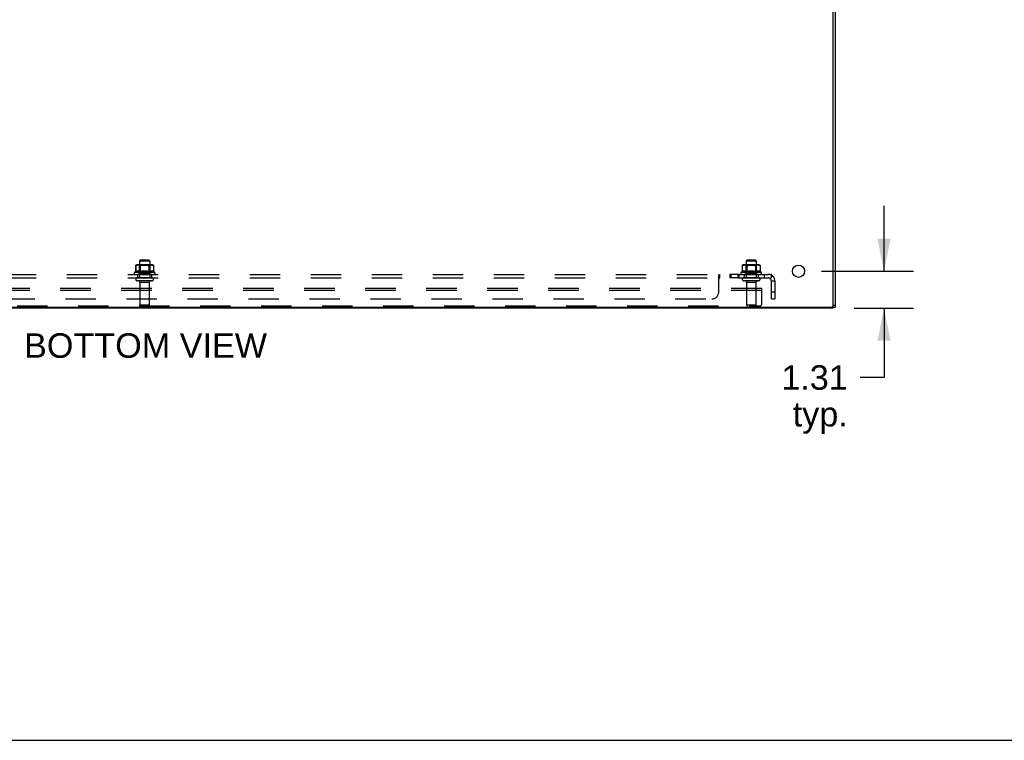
# Model space of a CAD drawing. Header units: inches. Extents: x 0 to 198, y 0 to 128.
# Tile 2 of 102: x 61 to 96, y 0 to 26. Entities that reach past the tile are written whole.
import ezdxf

# ---------------------------------------------------------------- set-up
doc = ezdxf.new("R2010")
doc.units = ezdxf.units.IN
doc.header["$LTSCALE"] = 10.872093
doc.header["$MEASUREMENT"] = 0
doc.linetypes.add('HIDDEN', pattern=[0.2, 0.1, -0.1])
doc.layers.get('0').update_dxf_attribs({"linetype": 'CONTINUOUS'})
for name, color, linetype in [('02___PRT_ALL_AXES', 7, 'CONTINUOUS'), ('DEFAULT_2', 8, 'HIDDEN'), ('DIMENSIONS', 7, 'CONTINUOUS')]:
    doc.layers.add(name, color=color, linetype=linetype)
doc.styles.get("Standard").update_dxf_attribs({"font": 'arial.ttf'})
doc.dimstyles.new('DIMSTYLE_1', dxfattribs={"dimtxt": 0.872093, "dimasz": 1.162791, "dimexe": 0.09, "dimexo": 0.07, "dimgap": 0.0375, "dimtad": 0, "dimtih": 1, "dimtoh": 1, "dimzin": 4, "dimdsep": 46, "dimtxsty": 'Standard', "dimblk": '_FILLED', "dimblk1": '_FILLED', "dimblk2": '_FILLED', "dimcen": 0.09, "dimazin": 1, "dimtfac": 1, "dimtofl": 0, "dimtmove": 0, "dimatfit": 3, "dimldrblk": '_FILLED', "dimfxl": 0, "dimtolj": 1, "dimtzin": 4, "dimarcsym": 0})

# ---------------------------------------------------------------- blocks, each defined once
blk = doc.blocks.new('_FILLED')
at = {"color": 0, "linetype": 'ByBlock'}
blk.add_solid([(0, 0), (-1, 0.2), (-1, -0.2)], dxfattribs=at)
blk = doc.blocks.new('*D17')
at = {"layer": 'DIMENSIONS', "color": 2, "linetype": 'Continuous'}
for p, q in [((91.974, 16.715), (91.974, 19.041)), ((89.739, 16.715), (93.021, 16.715)), ((90.914, 15.403), (93.021, 15.403)), ((91.974, 15.403), (91.974, 12.928)), ((91.974, 12.928), (91.118, 12.928))]:
    blk.add_line(p, q, dxfattribs=at)
at = {"layer": 'DIMENSIONS', "color": 2, "linetype": 'Continuous', "xscale": 1.1627906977, "yscale": 1.1627906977, "zscale": 1.1627906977}
for p, rotation in [((91.974, 16.715), 270), ((91.974, 15.403), 90)]:
    blk.add_blockref('_FILLED', p, dxfattribs=dict(at, rotation=rotation))
at = {"layer": 'DIMENSIONS', "color": 2, "linetype": 'Continuous', "insert": (90.682, 13.364), "char_height": 0.8721, "width": 2.36989, "attachment_point": 3, "line_spacing_factor": 0.9}
blk.add_mtext('1.31\\Ptyp.', dxfattribs=at)

msp = doc.modelspace()

# ---------------------------------------------------------------- linework, layer by layer
at = {"color": 3, "linetype": 'Continuous'}
for p, q in [((90.238, 15.44), (90.238, 39.443)), ((90.158, 15.478), (90.163, 15.478)), ((90.163, 15.483), (90.16, 15.483))]:
    msp.add_line(p, q, dxfattribs=at)
at = {"color": 7, "linetype": 'Continuous'}
for p, q in [((90.163, 15.403), (90.163, 34.472)), ((90.163, 15.5), (90.238, 15.5)), ((90.163, 15.403), (41.063, 15.403)), ((41.123, 15.44), (90.103, 15.44)), ((90.1, 15.403), (90.1, 15.44)), ((90.163, 15.44), (90.238, 15.44)), ((0, 0), (197.674, 0))]:
    msp.add_line(p, q, dxfattribs=at)
msp.add_arc((90.103, 15.5), 0.06, 270, 360, dxfattribs=at)
at = {"layer": '02___PRT_ALL_AXES', "color": 8, "linetype": 'HIDDEN'}
for p, q in [((65.43, 17.073), (65.43, 16.478)), ((65.796, 17.073), (65.796, 16.478)), ((87.055, 17.073), (87.055, 16.478)), ((87.421, 17.073), (87.421, 16.478)), ((65.969, 16.673), (65.257, 16.673)), ((65.279, 16.603), (65.363, 16.603)), ((65.863, 16.603), (65.363, 16.603)), ((65.363, 16.603), (65.363, 16.478)), ((65.863, 16.603), (65.947, 16.603)), ((65.863, 16.603), (65.863, 16.478)), ((86.798, 16.603), (86.479, 16.603)), ((86.479, 16.603), (86.479, 16.478)), ((86.517, 16.603), (86.517, 16.478)), ((86.76, 16.603), (86.76, 16.478)), ((86.798, 16.603), (86.798, 16.478)), ((87.594, 16.673), (86.882, 16.673)), ((86.904, 16.603), (86.988, 16.603)), ((87.488, 16.603), (86.988, 16.603)), ((86.988, 16.603), (86.988, 16.478)), ((87.488, 16.603), (87.572, 16.603)), ((87.488, 16.603), (87.488, 16.478)), ((65.863, 16.478), (65.363, 16.478)), ((65.447, 16.309), (65.447, 15.508)), ((65.779, 16.309), (65.779, 15.508)), ((86.798, 16.478), (86.479, 16.478)), ((87.488, 16.478), (86.988, 16.478)), ((87.072, 16.309), (87.072, 15.508)), ((87.404, 16.309), (87.404, 15.508))]:
    msp.add_line(p, q, dxfattribs=at)
at = {"layer": '02___PRT_ALL_AXES', "color": 7, "linetype": 'Continuous'}
msp.add_circle((88.925, 16.715), 0.219, dxfattribs=at)
at = {"layer": '02___PRT_ALL_AXES', "color": 8, "linetype": 'HIDDEN'}
for centre, radius, start, end in [((65.279, 16.641), 0.0384, 124.4497, 270), ((65.613, 16.073), 0.698, 117.6814, 120.6631), ((65.613, 16.073), 0.698, 59.3369, 62.3186), ((65.947, 16.641), 0.0384, 270, 55.5503), ((86.904, 16.641), 0.0384, 124.4497, 270), ((87.238, 16.073), 0.698, 117.6814, 120.6631), ((87.238, 16.073), 0.698, 59.3369, 62.3186), ((87.572, 16.641), 0.0384, 270, 55.5503)]:
    msp.add_arc(centre, radius, start, end, dxfattribs=at)
at = {"layer": 'DEFAULT_2', "color": 8, "linetype": 'HIDDEN'}
for p, q in [((65.295, 16.918), (65.294, 16.918)), ((65.294, 16.918), (65.294, 16.699)), ((65.295, 16.92), (65.296, 16.922)), ((65.295, 16.92), (65.295, 16.919)), ((65.295, 16.918), (65.301, 16.92)), ((65.295, 16.918), (65.295, 16.919)), ((65.295, 16.918), (65.295, 16.701)), ((65.296, 16.923), (65.296, 16.922)), ((65.299, 16.926), (65.3, 16.927)), ((65.3, 16.927), (65.306, 16.929)), ((65.3, 16.92), (65.306, 16.922)), ((65.305, 16.929), (65.312, 16.931)), ((65.306, 16.922), (65.312, 16.923)), ((65.311, 16.931), (65.318, 16.933)), ((65.312, 16.923), (65.319, 16.925)), ((65.318, 16.933), (65.325, 16.934)), ((65.318, 16.925), (65.325, 16.926)), ((65.325, 16.934), (65.332, 16.936)), ((65.325, 16.926), (65.331, 16.927)), ((65.331, 16.936), (65.338, 16.936)), ((65.331, 16.927), (65.337, 16.927)), ((65.337, 16.927), (65.343, 16.928)), ((65.338, 16.936), (65.345, 16.937)), ((65.348, 16.928), (65.343, 16.928)), ((65.344, 16.937), (65.35, 16.937)), ((65.353, 16.928), (65.348, 16.928)), ((65.356, 16.938), (65.35, 16.937)), ((65.358, 16.928), (65.353, 16.928)), ((65.361, 16.938), (65.356, 16.938)), ((65.868, 16.939), (65.357, 16.939)), ((65.363, 16.928), (65.358, 16.928)), ((65.366, 16.938), (65.361, 16.938)), ((65.367, 16.928), (65.362, 16.928)), ((65.37, 16.938), (65.366, 16.938)), ((65.371, 16.928), (65.366, 16.928)), ((65.375, 16.938), (65.37, 16.938)), ((65.375, 16.928), (65.37, 16.928)), ((65.379, 16.938), (65.374, 16.938)), ((65.379, 16.928), (65.374, 16.928)), ((65.383, 16.938), (65.378, 16.938)), ((65.383, 16.928), (65.378, 16.928)), ((65.387, 16.938), (65.382, 16.938)), ((65.387, 16.928), (65.382, 16.928)), ((65.391, 16.938), (65.386, 16.938)), ((65.39, 16.928), (65.386, 16.928)), ((65.394, 16.938), (65.39, 16.938)), ((65.394, 16.928), (65.39, 16.928)), ((65.398, 16.928), (65.393, 16.928)), ((65.398, 16.938), (65.394, 16.938)), ((65.402, 16.938), (65.397, 16.938)), ((65.402, 16.928), (65.397, 16.928)), ((65.406, 16.938), (65.401, 16.938)), ((65.406, 16.927), (65.401, 16.928)), ((65.41, 16.937), (65.405, 16.938)), ((65.429, 16.919), (65.409, 16.939)), ((65.413, 16.937), (65.409, 16.938)), ((65.432, 16.923), (65.428, 16.924)), ((65.796, 16.919), (65.429, 16.919)), ((65.429, 16.623), (65.429, 16.919)), ((65.796, 17.073), (65.43, 17.073)), ((65.436, 16.923), (65.432, 16.924)), ((65.439, 16.922), (65.435, 16.923)), ((65.443, 16.932), (65.439, 16.933)), ((65.442, 16.921), (65.439, 16.922)), ((65.446, 16.931), (65.442, 16.932)), ((65.445, 16.92), (65.442, 16.921)), ((65.445, 16.92), (65.447, 16.919)), ((65.449, 16.93), (65.446, 16.931)), ((65.45, 16.918), (65.447, 16.919)), ((65.452, 16.929), (65.449, 16.93)), ((65.451, 16.922), (65.45, 16.92)), ((65.45, 16.919), (65.45, 16.918)), ((65.458, 16.918), (65.45, 16.918)), ((65.45, 16.918), (65.45, 16.701)), ((65.451, 16.922), (65.452, 16.923)), ((65.452, 16.929), (65.454, 16.928)), ((65.453, 16.924), (65.452, 16.923)), ((65.456, 16.927), (65.454, 16.928)), ((65.456, 16.927), (65.468, 16.929)), ((65.456, 16.927), (65.458, 16.918)), ((65.458, 16.918), (65.47, 16.92)), ((65.458, 16.918), (65.458, 16.701)), ((65.766, 17.103), (65.46, 17.103)), ((65.469, 16.92), (65.482, 16.922)), ((65.533, 16.937), (65.548, 16.937)), ((65.533, 16.927), (65.549, 16.927)), ((65.547, 16.937), (65.562, 16.938)), ((65.547, 16.927), (65.562, 16.928)), ((65.56, 16.938), (65.575, 16.938)), ((65.56, 16.928), (65.575, 16.928)), ((65.573, 16.938), (65.588, 16.938)), ((65.573, 16.928), (65.588, 16.928)), ((65.586, 16.938), (65.601, 16.938)), ((65.586, 16.928), (65.601, 16.928)), ((65.599, 16.938), (65.613, 16.938)), ((65.599, 16.928), (65.613, 16.928)), ((65.612, 16.938), (65.626, 16.938)), ((65.612, 16.928), (65.626, 16.928)), ((65.625, 16.938), (65.639, 16.938)), ((65.625, 16.928), (65.639, 16.928)), ((65.638, 16.938), (65.652, 16.938)), ((65.638, 16.928), (65.652, 16.928)), ((65.65, 16.928), (65.665, 16.928)), ((65.651, 16.938), (65.666, 16.938)), ((65.664, 16.938), (65.679, 16.937)), ((65.664, 16.928), (65.679, 16.927)), ((65.731, 16.924), (65.745, 16.922)), ((65.744, 16.922), (65.756, 16.92)), ((65.745, 16.931), (65.758, 16.929)), ((65.767, 16.918), (65.756, 16.92)), ((65.769, 16.927), (65.758, 16.929)), ((65.769, 16.927), (65.767, 16.918)), ((65.776, 16.918), (65.767, 16.918)), ((65.767, 16.918), (65.767, 16.701)), ((65.774, 16.923), (65.773, 16.924)), ((65.777, 16.93), (65.774, 16.929)), ((65.774, 16.923), (65.775, 16.922)), ((65.775, 16.92), (65.775, 16.922)), ((65.776, 16.918), (65.776, 16.919)), ((65.776, 16.918), (65.776, 16.701)), ((65.78, 16.931), (65.777, 16.93)), ((65.784, 16.921), (65.781, 16.92)), ((65.787, 16.922), (65.783, 16.921)), ((65.79, 16.923), (65.787, 16.922)), ((65.794, 16.924), (65.79, 16.923)), ((65.796, 16.919), (65.816, 16.939)), ((65.796, 16.623), (65.796, 16.919)), ((65.813, 16.937), (65.808, 16.937)), ((65.817, 16.938), (65.812, 16.937)), ((65.821, 16.938), (65.816, 16.937)), ((65.821, 16.927), (65.816, 16.927)), ((65.824, 16.938), (65.82, 16.938)), ((65.824, 16.928), (65.82, 16.927)), ((65.828, 16.938), (65.823, 16.938)), ((65.828, 16.928), (65.824, 16.928)), ((65.832, 16.938), (65.827, 16.938)), ((65.832, 16.928), (65.827, 16.928)), ((65.836, 16.938), (65.831, 16.938)), ((65.836, 16.928), (65.831, 16.928)), ((65.84, 16.938), (65.835, 16.938)), ((65.84, 16.928), (65.835, 16.928)), ((65.843, 16.938), (65.839, 16.938)), ((65.844, 16.928), (65.839, 16.928)), ((65.847, 16.938), (65.843, 16.938)), ((65.848, 16.928), (65.843, 16.928)), ((65.851, 16.938), (65.847, 16.938)), ((65.851, 16.928), (65.847, 16.928)), ((65.856, 16.938), (65.851, 16.938)), ((65.855, 16.928), (65.851, 16.928)), ((65.86, 16.938), (65.855, 16.938)), ((65.859, 16.928), (65.855, 16.928)), ((65.863, 16.928), (65.859, 16.928)), ((65.865, 16.938), (65.86, 16.938)), ((65.868, 16.928), (65.863, 16.928)), ((65.87, 16.938), (65.865, 16.938)), ((65.872, 16.928), (65.867, 16.928)), ((65.87, 16.938), (65.875, 16.937)), ((65.877, 16.928), (65.872, 16.928)), ((65.875, 16.937), (65.881, 16.937)), ((65.877, 16.928), (65.882, 16.928)), ((65.881, 16.937), (65.888, 16.936)), ((65.882, 16.928), (65.888, 16.927)), ((65.887, 16.936), (65.894, 16.936)), ((65.888, 16.927), (65.894, 16.927)), ((65.894, 16.936), (65.901, 16.934)), ((65.894, 16.927), (65.901, 16.926)), ((65.9, 16.926), (65.907, 16.925)), ((65.901, 16.934), (65.908, 16.933)), ((65.907, 16.933), (65.914, 16.931)), ((65.907, 16.925), (65.914, 16.923)), ((65.913, 16.923), (65.92, 16.922)), ((65.914, 16.931), (65.92, 16.929)), ((65.919, 16.922), (65.925, 16.92)), ((65.926, 16.927), (65.92, 16.929)), ((65.93, 16.918), (65.925, 16.92)), ((65.926, 16.927), (65.927, 16.926)), ((65.929, 16.924), (65.929, 16.923)), ((65.93, 16.922), (65.929, 16.923)), ((65.93, 16.922), (65.93, 16.92)), ((65.93, 16.919), (65.93, 16.92)), ((65.93, 16.919), (65.93, 16.918)), ((65.932, 16.918), (65.93, 16.918)), ((65.93, 16.918), (65.93, 16.701)), ((65.932, 16.918), (65.932, 16.699)), ((86.92, 16.918), (86.919, 16.918)), ((86.919, 16.918), (86.919, 16.699)), ((86.92, 16.92), (86.921, 16.922)), ((86.92, 16.918), (86.926, 16.92)), ((86.92, 16.92), (86.92, 16.919)), ((86.92, 16.918), (86.92, 16.919)), ((86.92, 16.918), (86.92, 16.701)), ((86.921, 16.923), (86.921, 16.922)), ((86.924, 16.926), (86.925, 16.927)), ((86.925, 16.927), (86.931, 16.929)), ((86.925, 16.92), (86.931, 16.922)), ((86.93, 16.929), (86.937, 16.931)), ((86.931, 16.922), (86.937, 16.923)), ((86.936, 16.931), (86.943, 16.933)), ((86.937, 16.923), (86.944, 16.925)), ((86.943, 16.933), (86.95, 16.934)), ((86.943, 16.925), (86.95, 16.926)), ((86.95, 16.934), (86.957, 16.936)), ((86.95, 16.926), (86.956, 16.927)), ((86.956, 16.936), (86.963, 16.936)), ((86.956, 16.927), (86.962, 16.927)), ((86.963, 16.936), (86.97, 16.937)), ((86.973, 16.928), (86.968, 16.928)), ((86.978, 16.928), (86.973, 16.928)), ((86.981, 16.938), (86.975, 16.937)), ((86.983, 16.928), (86.978, 16.928)), ((86.986, 16.938), (86.981, 16.938)), ((87.493, 16.939), (86.982, 16.939)), ((86.988, 16.928), (86.983, 16.928)), ((86.991, 16.938), (86.986, 16.938)), ((86.992, 16.928), (86.987, 16.928)), ((86.995, 16.938), (86.991, 16.938)), ((86.996, 16.928), (86.991, 16.928)), ((87, 16.938), (86.995, 16.938)), ((87, 16.928), (86.995, 16.928)), ((87.004, 16.938), (86.999, 16.938)), ((87.004, 16.928), (86.999, 16.928)), ((87.008, 16.938), (87.003, 16.938)), ((87.008, 16.928), (87.003, 16.928)), ((87.012, 16.938), (87.007, 16.938)), ((87.012, 16.928), (87.007, 16.928)), ((87.016, 16.938), (87.011, 16.938)), ((87.015, 16.928), (87.011, 16.928)), ((87.019, 16.938), (87.015, 16.938)), ((87.019, 16.928), (87.015, 16.928)), ((87.023, 16.928), (87.018, 16.928)), ((87.023, 16.938), (87.019, 16.938)), ((87.027, 16.938), (87.022, 16.938)), ((87.027, 16.928), (87.022, 16.928)), ((87.031, 16.938), (87.026, 16.938)), ((87.035, 16.937), (87.03, 16.938)), ((87.054, 16.919), (87.034, 16.939)), ((87.038, 16.937), (87.034, 16.938)), ((87.057, 16.923), (87.053, 16.924)), ((87.421, 16.919), (87.054, 16.919)), ((87.054, 16.623), (87.054, 16.919)), ((87.421, 17.073), (87.055, 17.073)), ((87.061, 16.923), (87.057, 16.924)), ((87.064, 16.922), (87.06, 16.923)), ((87.068, 16.932), (87.064, 16.933)), ((87.067, 16.921), (87.064, 16.922)), ((87.071, 16.931), (87.067, 16.932)), ((87.07, 16.92), (87.067, 16.921)), ((87.07, 16.92), (87.072, 16.919)), ((87.074, 16.93), (87.071, 16.931)), ((87.075, 16.918), (87.072, 16.919)), ((87.077, 16.929), (87.074, 16.93)), ((87.076, 16.922), (87.075, 16.92)), ((87.075, 16.919), (87.075, 16.918)), ((87.083, 16.918), (87.075, 16.918)), ((87.075, 16.918), (87.075, 16.701)), ((87.076, 16.922), (87.077, 16.923)), ((87.077, 16.929), (87.079, 16.928)), ((87.078, 16.924), (87.077, 16.923)), ((87.081, 16.927), (87.079, 16.928)), ((87.081, 16.927), (87.093, 16.929)), ((87.081, 16.927), (87.083, 16.918)), ((87.083, 16.918), (87.095, 16.92)), ((87.083, 16.918), (87.083, 16.701)), ((87.391, 17.103), (87.085, 17.103)), ((87.094, 16.92), (87.107, 16.922)), ((87.158, 16.937), (87.173, 16.937)), ((87.158, 16.927), (87.174, 16.927)), ((87.172, 16.937), (87.187, 16.938)), ((87.172, 16.927), (87.187, 16.928)), ((87.185, 16.938), (87.2, 16.938)), ((87.185, 16.928), (87.2, 16.928)), ((87.198, 16.938), (87.213, 16.938)), ((87.198, 16.928), (87.213, 16.928)), ((87.211, 16.938), (87.226, 16.938)), ((87.211, 16.928), (87.226, 16.928)), ((87.224, 16.938), (87.238, 16.938)), ((87.224, 16.928), (87.238, 16.928)), ((87.237, 16.938), (87.251, 16.938)), ((87.237, 16.928), (87.251, 16.928)), ((87.25, 16.938), (87.264, 16.938)), ((87.25, 16.928), (87.264, 16.928)), ((87.263, 16.938), (87.277, 16.938)), ((87.263, 16.928), (87.277, 16.928)), ((87.275, 16.928), (87.29, 16.928)), ((87.276, 16.938), (87.291, 16.938)), ((87.289, 16.938), (87.304, 16.937)), ((87.289, 16.928), (87.304, 16.927)), ((87.356, 16.924), (87.37, 16.922)), ((87.369, 16.922), (87.381, 16.92)), ((87.37, 16.931), (87.383, 16.929)), ((87.392, 16.918), (87.381, 16.92)), ((87.394, 16.927), (87.383, 16.929)), ((87.394, 16.927), (87.392, 16.918)), ((87.401, 16.918), (87.392, 16.918)), ((87.392, 16.918), (87.392, 16.701)), ((87.399, 16.923), (87.398, 16.924)), ((87.402, 16.93), (87.399, 16.929)), ((87.399, 16.923), (87.4, 16.922)), ((87.4, 16.92), (87.4, 16.922)), ((87.401, 16.918), (87.401, 16.919)), ((87.401, 16.918), (87.401, 16.701)), ((87.405, 16.931), (87.402, 16.93)), ((87.409, 16.921), (87.406, 16.92)), ((87.412, 16.922), (87.408, 16.921)), ((87.415, 16.923), (87.412, 16.922)), ((87.419, 16.924), (87.415, 16.923)), ((87.421, 16.919), (87.441, 16.939)), ((87.421, 16.623), (87.421, 16.919)), ((87.442, 16.938), (87.437, 16.937)), ((87.446, 16.938), (87.441, 16.937)), ((87.446, 16.927), (87.441, 16.927)), ((87.449, 16.938), (87.445, 16.938)), ((87.449, 16.928), (87.445, 16.927)), ((87.453, 16.938), (87.448, 16.938)), ((87.453, 16.928), (87.449, 16.928)), ((87.457, 16.938), (87.452, 16.938)), ((87.457, 16.928), (87.452, 16.928)), ((87.461, 16.938), (87.456, 16.938)), ((87.461, 16.928), (87.456, 16.928)), ((87.465, 16.938), (87.46, 16.938)), ((87.465, 16.928), (87.46, 16.928)), ((87.468, 16.938), (87.464, 16.938)), ((87.469, 16.928), (87.464, 16.928)), ((87.472, 16.938), (87.468, 16.938)), ((87.473, 16.928), (87.468, 16.928)), ((87.476, 16.938), (87.472, 16.938)), ((87.476, 16.928), (87.472, 16.928)), ((87.481, 16.938), (87.476, 16.938)), ((87.48, 16.928), (87.476, 16.928)), ((87.485, 16.938), (87.48, 16.938)), ((87.484, 16.928), (87.48, 16.928)), ((87.488, 16.928), (87.484, 16.928)), ((87.49, 16.938), (87.485, 16.938)), ((87.493, 16.928), (87.488, 16.928)), ((87.495, 16.938), (87.49, 16.938)), ((87.497, 16.928), (87.492, 16.928)), ((87.495, 16.938), (87.5, 16.937)), ((87.5, 16.937), (87.506, 16.937)), ((87.502, 16.928), (87.507, 16.928)), ((87.506, 16.937), (87.513, 16.936)), ((87.507, 16.928), (87.513, 16.927)), ((87.512, 16.936), (87.519, 16.936)), ((87.513, 16.927), (87.519, 16.927)), ((87.519, 16.936), (87.526, 16.934)), ((87.519, 16.927), (87.526, 16.926)), ((87.525, 16.926), (87.532, 16.925)), ((87.526, 16.934), (87.533, 16.933)), ((87.532, 16.933), (87.539, 16.931)), ((87.532, 16.925), (87.539, 16.923)), ((87.538, 16.923), (87.545, 16.922)), ((87.539, 16.931), (87.545, 16.929)), ((87.544, 16.922), (87.55, 16.92)), ((87.551, 16.927), (87.545, 16.929)), ((87.555, 16.918), (87.55, 16.92)), ((87.551, 16.927), (87.552, 16.926)), ((87.554, 16.924), (87.554, 16.923)), ((87.555, 16.922), (87.554, 16.923)), ((87.555, 16.922), (87.555, 16.92)), ((87.555, 16.919), (87.555, 16.92)), ((87.555, 16.919), (87.555, 16.918)), ((87.557, 16.918), (87.555, 16.918)), ((87.555, 16.918), (87.555, 16.701)), ((87.557, 16.918), (87.557, 16.699)), ((43.269, 16.603), (87.957, 16.603)), ((65.289, 16.69), (65.291, 16.692)), ((65.291, 16.692), (65.289, 16.69)), ((65.297, 16.695), (65.291, 16.692)), ((65.294, 16.699), (65.295, 16.701)), ((65.301, 16.704), (65.295, 16.701)), ((65.295, 16.701), (65.301, 16.703)), ((65.303, 16.697), (65.297, 16.695)), ((65.308, 16.706), (65.301, 16.703)), ((65.31, 16.7), (65.303, 16.697)), ((65.314, 16.709), (65.307, 16.706)), ((65.386, 16.709), (65.38, 16.71)), ((65.392, 16.718), (65.385, 16.719)), ((65.391, 16.708), (65.386, 16.709)), ((65.397, 16.718), (65.391, 16.718)), ((65.397, 16.708), (65.391, 16.709)), ((65.402, 16.717), (65.396, 16.718)), ((65.402, 16.706), (65.396, 16.708)), ((65.408, 16.716), (65.402, 16.717)), ((65.407, 16.705), (65.402, 16.707)), ((65.413, 16.714), (65.407, 16.716)), ((65.413, 16.704), (65.407, 16.705)), ((65.429, 16.623), (65.409, 16.603)), ((65.418, 16.702), (65.412, 16.704)), ((65.418, 16.713), (65.413, 16.714)), ((65.424, 16.711), (65.418, 16.713)), ((65.424, 16.7), (65.418, 16.702)), ((65.43, 16.709), (65.424, 16.711)), ((65.43, 16.698), (65.424, 16.7)), ((65.796, 16.623), (65.429, 16.623)), ((65.436, 16.707), (65.43, 16.709)), ((65.437, 16.695), (65.43, 16.698)), ((65.443, 16.704), (65.436, 16.707)), ((65.437, 16.695), (65.443, 16.692)), ((65.443, 16.704), (65.45, 16.701)), ((65.443, 16.692), (65.445, 16.691)), ((65.451, 16.7), (65.45, 16.7)), ((65.454, 16.699), (65.455, 16.7)), ((65.458, 16.701), (65.461, 16.692)), ((65.767, 16.701), (65.765, 16.692)), ((65.773, 16.691), (65.771, 16.691)), ((65.777, 16.691), (65.775, 16.69)), ((65.777, 16.691), (65.778, 16.691)), ((65.782, 16.692), (65.789, 16.695)), ((65.783, 16.704), (65.789, 16.707)), ((65.796, 16.709), (65.789, 16.707)), ((65.795, 16.698), (65.789, 16.695)), ((65.802, 16.711), (65.795, 16.709)), ((65.801, 16.7), (65.795, 16.698)), ((65.796, 16.623), (65.816, 16.603)), ((65.807, 16.713), (65.801, 16.711)), ((65.807, 16.702), (65.801, 16.7)), ((65.813, 16.714), (65.807, 16.713)), ((65.813, 16.704), (65.807, 16.702)), ((65.818, 16.716), (65.813, 16.714)), ((65.819, 16.705), (65.813, 16.704)), ((65.824, 16.717), (65.818, 16.716)), ((65.824, 16.707), (65.818, 16.705)), ((65.829, 16.718), (65.823, 16.717)), ((65.829, 16.708), (65.824, 16.706)), ((65.835, 16.718), (65.829, 16.718)), ((65.835, 16.709), (65.829, 16.708)), ((65.84, 16.709), (65.834, 16.708)), ((65.912, 16.709), (65.904, 16.711)), ((65.916, 16.7), (65.908, 16.702)), ((65.918, 16.706), (65.911, 16.709)), ((65.922, 16.697), (65.915, 16.7)), ((65.929, 16.695), (65.922, 16.697)), ((65.924, 16.704), (65.93, 16.701)), ((65.928, 16.695), (65.934, 16.692)), ((65.93, 16.701), (65.932, 16.699)), ((65.934, 16.692), (65.937, 16.69)), ((86.082, 15.978), (86.082, 16.603)), ((86.082, 16.549), (86.083, 16.551)), ((86.106, 16.597), (86.108, 16.599)), ((86.116, 16.603), (86.117, 16.603)), ((86.117, 16.478), (86.117, 16.603)), ((86.916, 16.692), (86.914, 16.69)), ((86.914, 16.69), (86.916, 16.692)), ((86.922, 16.695), (86.916, 16.692)), ((86.92, 16.701), (86.919, 16.699)), ((86.926, 16.704), (86.92, 16.701)), ((86.92, 16.701), (86.926, 16.703)), ((86.928, 16.697), (86.922, 16.695)), ((86.933, 16.706), (86.926, 16.703)), ((86.935, 16.7), (86.928, 16.697)), ((86.939, 16.709), (86.932, 16.706)), ((87.011, 16.709), (87.005, 16.71)), ((87.017, 16.718), (87.01, 16.719)), ((87.016, 16.708), (87.011, 16.709)), ((87.022, 16.718), (87.016, 16.718)), ((87.022, 16.708), (87.016, 16.709)), ((87.027, 16.717), (87.021, 16.718)), ((87.027, 16.706), (87.021, 16.708)), ((87.033, 16.716), (87.027, 16.717)), ((87.032, 16.705), (87.027, 16.707)), ((87.038, 16.714), (87.032, 16.716)), ((87.038, 16.704), (87.032, 16.705)), ((87.054, 16.623), (87.034, 16.603)), ((87.043, 16.702), (87.037, 16.704)), ((87.043, 16.713), (87.038, 16.714)), ((87.049, 16.711), (87.043, 16.713)), ((87.049, 16.7), (87.043, 16.702)), ((87.055, 16.709), (87.049, 16.711)), ((87.055, 16.698), (87.049, 16.7)), ((87.421, 16.623), (87.054, 16.623)), ((87.061, 16.707), (87.055, 16.709)), ((87.062, 16.695), (87.055, 16.698)), ((87.068, 16.704), (87.061, 16.707)), ((87.062, 16.695), (87.068, 16.692)), ((87.068, 16.704), (87.075, 16.701)), ((87.068, 16.692), (87.07, 16.691)), ((87.083, 16.701), (87.086, 16.692)), ((87.392, 16.701), (87.39, 16.692)), ((87.407, 16.692), (87.414, 16.695)), ((87.408, 16.704), (87.414, 16.707)), ((87.421, 16.709), (87.414, 16.707)), ((87.42, 16.698), (87.414, 16.695)), ((87.427, 16.711), (87.42, 16.709)), ((87.426, 16.7), (87.42, 16.698)), ((87.421, 16.623), (87.441, 16.603)), ((87.432, 16.713), (87.426, 16.711)), ((87.432, 16.702), (87.426, 16.7)), ((87.438, 16.714), (87.432, 16.713)), ((87.438, 16.704), (87.432, 16.702)), ((87.443, 16.716), (87.438, 16.714)), ((87.444, 16.705), (87.438, 16.704)), ((87.449, 16.717), (87.443, 16.716)), ((87.449, 16.707), (87.443, 16.705)), ((87.454, 16.718), (87.448, 16.717)), ((87.454, 16.708), (87.449, 16.706)), ((87.46, 16.718), (87.454, 16.718)), ((87.46, 16.709), (87.454, 16.708)), ((87.465, 16.709), (87.459, 16.708)), ((87.537, 16.709), (87.529, 16.711)), ((87.541, 16.7), (87.533, 16.702)), ((87.543, 16.706), (87.536, 16.709)), ((87.547, 16.697), (87.54, 16.7)), ((87.554, 16.695), (87.547, 16.697)), ((87.549, 16.704), (87.555, 16.701)), ((87.553, 16.695), (87.559, 16.692)), ((87.555, 16.701), (87.557, 16.699)), ((87.557, 16.699), (87.555, 16.701)), ((87.559, 16.692), (87.562, 16.69)), ((87.707, 16.478), (87.707, 16.603)), ((87.995, 16.549), (87.916, 16.452)), ((87.951, 16.513), (87.95, 16.511)), ((87.952, 16.516), (87.951, 16.515)), ((87.951, 16.515), (87.951, 16.513)), ((87.957, 16.478), (87.957, 16.603)), ((43.269, 16.478), (87.957, 16.478)), ((65.877, 16.372), (65.348, 16.372)), ((65.779, 16.309), (65.447, 16.309)), ((86.088, 16.452), (86.089, 16.452)), ((87.502, 16.372), (86.973, 16.372)), ((87.404, 16.309), (87.072, 16.309)), ((88.082, 16.366), (87.957, 16.366)), ((87.957, 15.728), (87.957, 16.366)), ((88.082, 16.366), (88.082, 15.728)), ((87.613, 16.103), (43.613, 16.103)), ((87.613, 16.028), (43.613, 16.028)), ((87.613, 15.538), (87.613, 16.103)), ((87.957, 15.978), (88.082, 15.978)), ((43.673, 15.478), (87.553, 15.478)), ((45.394, 15.728), (85.832, 15.728)), ((65.779, 15.508), (65.447, 15.508)), ((87.404, 15.508), (87.072, 15.508)), ((87.957, 15.728), (88.082, 15.728))]:
    msp.add_line(p, q, dxfattribs=at)
for points in [[(65.3, 16.927), (65.298, 16.926), (65.297, 16.925), (65.296, 16.924), (65.295, 16.922), (65.294, 16.921), (65.294, 16.919), (65.294, 16.918)], [(65.296, 16.923), (65.297, 16.924), (65.298, 16.925)], [(65.299, 16.926), (65.298, 16.925), (65.297, 16.924)], [(65.429, 16.924), (65.425, 16.925), (65.421, 16.926), (65.417, 16.926), (65.414, 16.927), (65.41, 16.927), (65.405, 16.927)], [(65.409, 16.927), (65.413, 16.927), (65.417, 16.926), (65.42, 16.926), (65.424, 16.925), (65.428, 16.924)], [(65.439, 16.933), (65.436, 16.934), (65.432, 16.935), (65.428, 16.935), (65.425, 16.936), (65.421, 16.936), (65.417, 16.937), (65.413, 16.937)], [(65.416, 16.937), (65.42, 16.937), (65.424, 16.936), (65.428, 16.935), (65.432, 16.935), (65.435, 16.934), (65.439, 16.933)], [(65.45, 16.918), (65.45, 16.919), (65.45, 16.92)], [(65.453, 16.924), (65.454, 16.925), (65.455, 16.926)], [(65.456, 16.927), (65.455, 16.926), (65.454, 16.925)], [(65.467, 16.929), (65.48, 16.931), (65.494, 16.933), (65.507, 16.935), (65.521, 16.936), (65.535, 16.937)], [(65.533, 16.937), (65.519, 16.936), (65.506, 16.935), (65.492, 16.933), (65.479, 16.931)], [(65.481, 16.922), (65.495, 16.924), (65.508, 16.925), (65.522, 16.926), (65.535, 16.927)], [(65.533, 16.927), (65.52, 16.926), (65.507, 16.925), (65.494, 16.923)], [(65.677, 16.937), (65.693, 16.937), (65.706, 16.936), (65.72, 16.935), (65.733, 16.933), (65.746, 16.931)], [(65.677, 16.927), (65.692, 16.927), (65.706, 16.926), (65.719, 16.925), (65.732, 16.923)], [(65.731, 16.924), (65.717, 16.925), (65.704, 16.926), (65.69, 16.927)], [(65.745, 16.931), (65.732, 16.933), (65.718, 16.935), (65.704, 16.936), (65.691, 16.937)], [(65.774, 16.929), (65.771, 16.928), (65.769, 16.927)], [(65.772, 16.925), (65.771, 16.926), (65.769, 16.927)], [(65.771, 16.926), (65.772, 16.925), (65.773, 16.924)], [(65.775, 16.92), (65.776, 16.919), (65.776, 16.918)], [(65.781, 16.92), (65.778, 16.919), (65.776, 16.918)], [(65.809, 16.937), (65.805, 16.937), (65.802, 16.936), (65.798, 16.935), (65.794, 16.935), (65.79, 16.934), (65.787, 16.933), (65.783, 16.932), (65.78, 16.931)], [(65.783, 16.932), (65.786, 16.933), (65.79, 16.934), (65.793, 16.935), (65.797, 16.935), (65.801, 16.936), (65.805, 16.936), (65.808, 16.937)], [(65.817, 16.927), (65.813, 16.927), (65.809, 16.926), (65.805, 16.926), (65.801, 16.925), (65.797, 16.924), (65.793, 16.923)], [(65.797, 16.924), (65.801, 16.925), (65.804, 16.926), (65.808, 16.926), (65.812, 16.927), (65.816, 16.927)], [(65.926, 16.927), (65.927, 16.926), (65.928, 16.925), (65.93, 16.924), (65.931, 16.922), (65.931, 16.921), (65.932, 16.919), (65.932, 16.918)], [(65.929, 16.924), (65.928, 16.925), (65.927, 16.926)], [(86.925, 16.927), (86.923, 16.926), (86.922, 16.925), (86.921, 16.924), (86.92, 16.922), (86.919, 16.921), (86.919, 16.919), (86.919, 16.918)], [(86.921, 16.923), (86.922, 16.924), (86.923, 16.925)], [(86.924, 16.926), (86.923, 16.925), (86.922, 16.924)], [(86.962, 16.927), (86.968, 16.928), (86.973, 16.928)], [(86.969, 16.937), (86.975, 16.937), (86.981, 16.938)], [(87.054, 16.924), (87.05, 16.925), (87.046, 16.926), (87.042, 16.926), (87.039, 16.927), (87.035, 16.927), (87.031, 16.927), (87.026, 16.928)], [(87.03, 16.927), (87.034, 16.927), (87.038, 16.927), (87.042, 16.926), (87.045, 16.926), (87.049, 16.925), (87.053, 16.924)], [(87.064, 16.933), (87.061, 16.934), (87.057, 16.935), (87.053, 16.935), (87.05, 16.936), (87.046, 16.936), (87.042, 16.937), (87.038, 16.937)], [(87.041, 16.937), (87.045, 16.937), (87.049, 16.936), (87.053, 16.935), (87.057, 16.935), (87.06, 16.934), (87.064, 16.933)], [(87.075, 16.918), (87.075, 16.919), (87.075, 16.92)], [(87.078, 16.924), (87.079, 16.925), (87.08, 16.926)], [(87.081, 16.927), (87.08, 16.926), (87.079, 16.925)], [(87.092, 16.929), (87.105, 16.931), (87.119, 16.933), (87.132, 16.935), (87.146, 16.936), (87.16, 16.937)], [(87.158, 16.937), (87.144, 16.936), (87.131, 16.935), (87.117, 16.933), (87.104, 16.931)], [(87.106, 16.922), (87.12, 16.924), (87.133, 16.925), (87.147, 16.926), (87.16, 16.927)], [(87.158, 16.927), (87.145, 16.926), (87.132, 16.925), (87.119, 16.923)], [(87.302, 16.937), (87.318, 16.937), (87.331, 16.936), (87.345, 16.935), (87.358, 16.933), (87.371, 16.931)], [(87.302, 16.927), (87.317, 16.927), (87.331, 16.926), (87.344, 16.925), (87.357, 16.923)], [(87.356, 16.924), (87.342, 16.925), (87.329, 16.926), (87.315, 16.927)], [(87.37, 16.931), (87.357, 16.933), (87.343, 16.935), (87.329, 16.936), (87.316, 16.937)], [(87.399, 16.929), (87.396, 16.928), (87.394, 16.927)], [(87.397, 16.925), (87.396, 16.926), (87.394, 16.927)], [(87.396, 16.926), (87.397, 16.925), (87.398, 16.924)], [(87.4, 16.92), (87.401, 16.919), (87.401, 16.918)], [(87.406, 16.92), (87.403, 16.919), (87.401, 16.918)], [(87.438, 16.937), (87.434, 16.937), (87.43, 16.937), (87.427, 16.936), (87.423, 16.935), (87.419, 16.935), (87.415, 16.934), (87.412, 16.933), (87.408, 16.932), (87.405, 16.931)], [(87.408, 16.932), (87.411, 16.933), (87.415, 16.934), (87.418, 16.935), (87.422, 16.935), (87.426, 16.936), (87.43, 16.936), (87.433, 16.937), (87.437, 16.937)], [(87.442, 16.927), (87.438, 16.927), (87.434, 16.926), (87.43, 16.926), (87.426, 16.925), (87.422, 16.924), (87.418, 16.923)], [(87.422, 16.924), (87.426, 16.925), (87.429, 16.926), (87.433, 16.926), (87.437, 16.927), (87.441, 16.927)], [(87.507, 16.928), (87.502, 16.928), (87.497, 16.928)], [(87.551, 16.927), (87.552, 16.926), (87.553, 16.925), (87.555, 16.924), (87.556, 16.922), (87.556, 16.921), (87.557, 16.919), (87.557, 16.918)], [(87.554, 16.924), (87.553, 16.925), (87.552, 16.926)], [(65.294, 16.699), (65.294, 16.698), (65.294, 16.697), (65.293, 16.696), (65.293, 16.695), (65.293, 16.694), (65.292, 16.694), (65.292, 16.693), (65.292, 16.693), (65.291, 16.693), (65.291, 16.692), (65.291, 16.692), (65.29, 16.692), (65.29, 16.691), (65.29, 16.691), (65.289, 16.691), (65.289, 16.691), (65.289, 16.691), (65.289, 16.691)], [(65.291, 16.692), (65.292, 16.692), (65.293, 16.693), (65.294, 16.694), (65.294, 16.695), (65.295, 16.697), (65.295, 16.698), (65.295, 16.699), (65.295, 16.701)], [(65.381, 16.71), (65.375, 16.71), (65.369, 16.71), (65.363, 16.71), (65.356, 16.71), (65.349, 16.709), (65.341, 16.708), (65.333, 16.707), (65.325, 16.705), (65.317, 16.702), (65.31, 16.7)], [(65.386, 16.719), (65.38, 16.719), (65.374, 16.719), (65.368, 16.719), (65.361, 16.719), (65.353, 16.718), (65.346, 16.717), (65.338, 16.716), (65.33, 16.714), (65.322, 16.711), (65.314, 16.709)], [(65.317, 16.702), (65.324, 16.704), (65.332, 16.706), (65.34, 16.708), (65.347, 16.709), (65.355, 16.71), (65.362, 16.71), (65.368, 16.71), (65.374, 16.71), (65.38, 16.71)], [(65.321, 16.711), (65.329, 16.713), (65.337, 16.715), (65.344, 16.717), (65.352, 16.718), (65.36, 16.719), (65.367, 16.719), (65.373, 16.719), (65.38, 16.719), (65.385, 16.719)], [(65.443, 16.692), (65.445, 16.692), (65.446, 16.693), (65.447, 16.694), (65.448, 16.695), (65.448, 16.697), (65.449, 16.698)], [(65.447, 16.691), (65.446, 16.691), (65.445, 16.691)], [(65.447, 16.691), (65.449, 16.691), (65.451, 16.69)], [(65.45, 16.701), (65.449, 16.699), (65.449, 16.698)], [(65.45, 16.701), (65.45, 16.7), (65.451, 16.7), (65.452, 16.7)], [(65.456, 16.691), (65.454, 16.691), (65.452, 16.691), (65.451, 16.69)], [(65.454, 16.699), (65.453, 16.699), (65.452, 16.699), (65.452, 16.7)], [(65.454, 16.691), (65.456, 16.691), (65.458, 16.691), (65.461, 16.692)], [(65.458, 16.701), (65.457, 16.7), (65.456, 16.7), (65.455, 16.7)], [(65.456, 16.7), (65.457, 16.7), (65.458, 16.701)], [(65.765, 16.692), (65.767, 16.691), (65.769, 16.691), (65.771, 16.691), (65.773, 16.691), (65.775, 16.69)], [(65.769, 16.7), (65.768, 16.7), (65.767, 16.701)], [(65.767, 16.701), (65.768, 16.7), (65.769, 16.7), (65.77, 16.7)], [(65.772, 16.699), (65.771, 16.699), (65.77, 16.7)], [(65.772, 16.699), (65.773, 16.699), (65.774, 16.7), (65.775, 16.7), (65.775, 16.7), (65.776, 16.701)], [(65.775, 16.7), (65.775, 16.7), (65.774, 16.7)], [(65.789, 16.707), (65.783, 16.704), (65.776, 16.701)], [(65.777, 16.698), (65.776, 16.699), (65.776, 16.701)], [(65.777, 16.698), (65.777, 16.697), (65.778, 16.695), (65.779, 16.694), (65.78, 16.693), (65.781, 16.692), (65.782, 16.692)], [(65.782, 16.692), (65.781, 16.691), (65.78, 16.691), (65.778, 16.691)], [(65.904, 16.711), (65.897, 16.713), (65.889, 16.715), (65.881, 16.717), (65.873, 16.718), (65.866, 16.719), (65.859, 16.719), (65.852, 16.719), (65.846, 16.719), (65.84, 16.719), (65.834, 16.718)], [(65.909, 16.702), (65.901, 16.704), (65.894, 16.706), (65.886, 16.708), (65.878, 16.709), (65.871, 16.71), (65.864, 16.71), (65.857, 16.71), (65.851, 16.71), (65.846, 16.71), (65.839, 16.709)], [(65.84, 16.719), (65.845, 16.719), (65.851, 16.719), (65.858, 16.719), (65.865, 16.719), (65.872, 16.718), (65.88, 16.717), (65.888, 16.716), (65.896, 16.714), (65.904, 16.711)], [(65.845, 16.71), (65.851, 16.71), (65.857, 16.71), (65.863, 16.71), (65.87, 16.71), (65.877, 16.709), (65.885, 16.708), (65.893, 16.707), (65.901, 16.705), (65.908, 16.702)], [(65.93, 16.701), (65.924, 16.703), (65.918, 16.706)], [(65.93, 16.701), (65.93, 16.699), (65.93, 16.698), (65.931, 16.697), (65.931, 16.695), (65.932, 16.694), (65.932, 16.693), (65.933, 16.692), (65.934, 16.692)], [(65.937, 16.691), (65.937, 16.691), (65.936, 16.691), (65.936, 16.691), (65.936, 16.691), (65.936, 16.691), (65.935, 16.692), (65.935, 16.692), (65.935, 16.692), (65.934, 16.693), (65.934, 16.693), (65.934, 16.693), (65.933, 16.694), (65.933, 16.694), (65.933, 16.695), (65.932, 16.696), (65.932, 16.697), (65.932, 16.698), (65.932, 16.699)], [(86.083, 16.551), (86.084, 16.553), (86.086, 16.555)], [(86.086, 16.555), (86.087, 16.558), (86.089, 16.561), (86.09, 16.564), (86.092, 16.567), (86.096, 16.577)], [(86.096, 16.577), (86.097, 16.581), (86.099, 16.584)], [(86.099, 16.584), (86.1, 16.587), (86.101, 16.589)], [(86.101, 16.589), (86.103, 16.592), (86.105, 16.595)], [(86.105, 16.595), (86.106, 16.597), (86.108, 16.599), (86.11, 16.6), (86.111, 16.601), (86.113, 16.602), (86.114, 16.603), (86.116, 16.603), (86.117, 16.603)], [(86.919, 16.699), (86.919, 16.698), (86.919, 16.697), (86.918, 16.696), (86.918, 16.695), (86.918, 16.694), (86.917, 16.694), (86.917, 16.693), (86.917, 16.693), (86.916, 16.693), (86.916, 16.692), (86.916, 16.692), (86.915, 16.692), (86.915, 16.691), (86.915, 16.691), (86.914, 16.691), (86.914, 16.691), (86.914, 16.691), (86.914, 16.691)], [(86.919, 16.695), (86.919, 16.694), (86.918, 16.693), (86.917, 16.692), (86.916, 16.692)], [(86.919, 16.695), (86.92, 16.697), (86.92, 16.698), (86.92, 16.699), (86.92, 16.701)], [(87.006, 16.71), (87, 16.71), (86.994, 16.71), (86.988, 16.71), (86.981, 16.71), (86.974, 16.709), (86.966, 16.708), (86.958, 16.707), (86.95, 16.705), (86.942, 16.702), (86.935, 16.7)], [(87.011, 16.719), (87.005, 16.719), (86.999, 16.719), (86.993, 16.719), (86.986, 16.719), (86.978, 16.718), (86.971, 16.717), (86.963, 16.716), (86.955, 16.714), (86.947, 16.711), (86.939, 16.709)], [(86.942, 16.702), (86.949, 16.704), (86.957, 16.706), (86.965, 16.708), (86.972, 16.709), (86.98, 16.71), (86.987, 16.71), (86.993, 16.71), (86.999, 16.71), (87.005, 16.71)], [(86.946, 16.711), (86.954, 16.713), (86.962, 16.715), (86.969, 16.717), (86.977, 16.718), (86.985, 16.719), (86.992, 16.719), (86.998, 16.719), (87.005, 16.719), (87.01, 16.719)], [(87.075, 16.701), (87.074, 16.699), (87.074, 16.698), (87.073, 16.697), (87.073, 16.695), (87.072, 16.694), (87.071, 16.693), (87.07, 16.692), (87.068, 16.692)], [(87.072, 16.691), (87.071, 16.691), (87.07, 16.691)], [(87.072, 16.691), (87.074, 16.691), (87.076, 16.69), (87.077, 16.691)], [(87.076, 16.7), (87.075, 16.7), (87.075, 16.701)], [(87.075, 16.701), (87.075, 16.7), (87.076, 16.7), (87.077, 16.7), (87.077, 16.699), (87.078, 16.699)], [(87.081, 16.691), (87.079, 16.691), (87.077, 16.691), (87.076, 16.69)], [(87.083, 16.701), (87.082, 16.7), (87.081, 16.7), (87.08, 16.7), (87.079, 16.699), (87.078, 16.699), (87.077, 16.699), (87.077, 16.7)], [(87.079, 16.699), (87.08, 16.7), (87.081, 16.7), (87.082, 16.7), (87.083, 16.701)], [(87.079, 16.691), (87.081, 16.691), (87.083, 16.691), (87.086, 16.692)], [(87.39, 16.692), (87.392, 16.691), (87.394, 16.691), (87.396, 16.691), (87.398, 16.691), (87.4, 16.69), (87.402, 16.691), (87.403, 16.691)], [(87.392, 16.701), (87.393, 16.7), (87.394, 16.7), (87.395, 16.7), (87.396, 16.699), (87.397, 16.699), (87.398, 16.699), (87.399, 16.7), (87.4, 16.7), (87.4, 16.7)], [(87.401, 16.701), (87.4, 16.7), (87.4, 16.7), (87.399, 16.7), (87.398, 16.699), (87.397, 16.699), (87.396, 16.699), (87.395, 16.7), (87.394, 16.7), (87.393, 16.7), (87.392, 16.701)], [(87.402, 16.691), (87.4, 16.69), (87.398, 16.691), (87.396, 16.691)], [(87.414, 16.707), (87.408, 16.704), (87.401, 16.701)], [(87.402, 16.698), (87.401, 16.699), (87.401, 16.701)], [(87.402, 16.698), (87.402, 16.697), (87.403, 16.695), (87.404, 16.694), (87.405, 16.693), (87.406, 16.692), (87.407, 16.692)], [(87.407, 16.692), (87.406, 16.691), (87.405, 16.691), (87.403, 16.691)], [(87.529, 16.711), (87.522, 16.713), (87.514, 16.715), (87.506, 16.717), (87.498, 16.718), (87.491, 16.719), (87.484, 16.719), (87.477, 16.719), (87.471, 16.719), (87.465, 16.719), (87.459, 16.718)], [(87.534, 16.702), (87.526, 16.704), (87.519, 16.706), (87.511, 16.708), (87.503, 16.709), (87.496, 16.71), (87.489, 16.71), (87.482, 16.71), (87.476, 16.71), (87.471, 16.71), (87.464, 16.709)], [(87.465, 16.719), (87.47, 16.719), (87.476, 16.719), (87.483, 16.719), (87.49, 16.719), (87.497, 16.718), (87.505, 16.717), (87.513, 16.716), (87.521, 16.714), (87.529, 16.711)], [(87.47, 16.71), (87.476, 16.71), (87.482, 16.71), (87.488, 16.71), (87.495, 16.71), (87.502, 16.709), (87.51, 16.708), (87.518, 16.707), (87.526, 16.705), (87.533, 16.702)], [(87.555, 16.701), (87.549, 16.703), (87.543, 16.706)], [(87.555, 16.701), (87.555, 16.699), (87.555, 16.698), (87.556, 16.697), (87.556, 16.695), (87.557, 16.694), (87.557, 16.693), (87.558, 16.692), (87.559, 16.692)], [(87.562, 16.691), (87.562, 16.691), (87.561, 16.691), (87.561, 16.691), (87.561, 16.691), (87.561, 16.691), (87.56, 16.692), (87.56, 16.692), (87.56, 16.692), (87.559, 16.693), (87.559, 16.693), (87.559, 16.693), (87.558, 16.694), (87.558, 16.694), (87.558, 16.695), (87.557, 16.696), (87.557, 16.697), (87.557, 16.698), (87.557, 16.699)], [(87.95, 16.511), (87.95, 16.51), (87.95, 16.509), (87.949, 16.508), (87.949, 16.507), (87.949, 16.506), (87.948, 16.505), (87.948, 16.504), (87.948, 16.503), (87.947, 16.502), (87.947, 16.501), (87.946, 16.5), (87.946, 16.499), (87.946, 16.498), (87.945, 16.497), (87.945, 16.496), (87.944, 16.495), (87.944, 16.494), (87.944, 16.493), (87.943, 16.492), (87.943, 16.491), (87.942, 16.491), (87.942, 16.49), (87.942, 16.489), (87.941, 16.488), (87.941, 16.487), (87.94, 16.486), (87.94, 16.485), (87.939, 16.484), (87.939, 16.484), (87.939, 16.483), (87.938, 16.482), (87.938, 16.481), (87.937, 16.481), (87.937, 16.48), (87.937, 16.479), (87.936, 16.479), (87.936, 16.478), (87.936, 16.477), (87.935, 16.477), (87.935, 16.476), (87.935, 16.476), (87.934, 16.475), (87.934, 16.475), (87.934, 16.474), (87.934, 16.474), (87.934, 16.474)], [(87.957, 16.538), (87.957, 16.538), (87.957, 16.538), (87.957, 16.537), (87.957, 16.537), (87.957, 16.537), (87.957, 16.537), (87.956, 16.536), (87.956, 16.536), (87.956, 16.535), (87.956, 16.535), (87.956, 16.534), (87.956, 16.534), (87.956, 16.533), (87.956, 16.533), (87.956, 16.532), (87.956, 16.531), (87.956, 16.531), (87.955, 16.53), (87.955, 16.529), (87.955, 16.529), (87.955, 16.528), (87.955, 16.527), (87.955, 16.527), (87.955, 16.526), (87.954, 16.525), (87.954, 16.525), (87.954, 16.524), (87.954, 16.523), (87.954, 16.522), (87.953, 16.522), (87.953, 16.521), (87.953, 16.52), (87.953, 16.519), (87.953, 16.519), (87.952, 16.518), (87.952, 16.517), (87.952, 16.516)], [(87.977, 16.58), (87.975, 16.584), (87.974, 16.587), (87.972, 16.59), (87.971, 16.593), (87.969, 16.595), (87.967, 16.598), (87.965, 16.6), (87.963, 16.601), (87.961, 16.602), (87.96, 16.602), (87.958, 16.603), (87.957, 16.603)], [(87.957, 16.534), (87.957, 16.535), (87.957, 16.535), (87.957, 16.536), (87.957, 16.536), (87.957, 16.537), (87.957, 16.537), (87.957, 16.537), (87.957, 16.537), (87.957, 16.538)], [(87.995, 16.549), (87.993, 16.551), (87.991, 16.553), (87.989, 16.556), (87.987, 16.559), (87.985, 16.562), (87.983, 16.566), (87.982, 16.569), (87.98, 16.573), (87.977, 16.58)], [(86.082, 16.452), (86.083, 16.452), (86.085, 16.452), (86.086, 16.452), (86.088, 16.452), (86.089, 16.452), (86.091, 16.453), (86.092, 16.454), (86.093, 16.455), (86.095, 16.456), (86.096, 16.457), (86.097, 16.458), (86.099, 16.46), (86.1, 16.461)], [(86.082, 16.452), (86.083, 16.452), (86.085, 16.452), (86.086, 16.452)], [(86.091, 16.453), (86.092, 16.454), (86.093, 16.455), (86.095, 16.456), (86.096, 16.457), (86.097, 16.458)], [(86.1, 16.461), (86.101, 16.463), (86.102, 16.465), (86.104, 16.467), (86.105, 16.469), (86.106, 16.47), (86.108, 16.472), (86.109, 16.474), (86.11, 16.475), (86.112, 16.476), (86.113, 16.477)], [(86.108, 16.472), (86.109, 16.474), (86.11, 16.475), (86.112, 16.476), (86.113, 16.477), (86.114, 16.477), (86.116, 16.478), (86.117, 16.478)], [(86.114, 16.477), (86.116, 16.478), (86.117, 16.478)], [(87.916, 16.452), (87.916, 16.452), (87.917, 16.452), (87.918, 16.452), (87.919, 16.452), (87.919, 16.452), (87.921, 16.453), (87.922, 16.454), (87.923, 16.455), (87.924, 16.456), (87.926, 16.457), (87.928, 16.458), (87.929, 16.46), (87.933, 16.463)], [(87.933, 16.463), (87.935, 16.465), (87.937, 16.467), (87.939, 16.469), (87.941, 16.47), (87.943, 16.472), (87.945, 16.474), (87.948, 16.475), (87.95, 16.476), (87.952, 16.477), (87.953, 16.477), (87.955, 16.478), (87.957, 16.478)], [(87.934, 16.474), (87.934, 16.474), (87.934, 16.474), (87.934, 16.474), (87.934, 16.474), (87.934, 16.474), (87.934, 16.475), (87.934, 16.475), (87.935, 16.475), (87.935, 16.476), (87.935, 16.476), (87.936, 16.477), (87.936, 16.477), (87.936, 16.478)]]:
    msp.add_lwpolyline(points, dxfattribs=at)
for centre, radius, start, end in [((65.357, 16.798), 0.141, 90, 113.95), ((65.46, 17.073), 0.03, 90, 180), ((65.766, 17.073), 0.03, 0, 90), ((65.868, 16.798), 0.141, 66.05, 90), ((86.982, 16.798), 0.141, 90, 113.95), ((87.085, 17.073), 0.03, 90, 180), ((87.391, 17.073), 0.03, 0, 90), ((87.493, 16.798), 0.141, 66.05, 90), ((65.613, 16.073), 0.647, 76.1837, 103.8164), ((65.613, 16.073), 0.638, 76.1836, 103.8162), ((87.238, 16.073), 0.647, 76.1837, 103.8164), ((87.238, 16.073), 0.638, 76.1836, 103.8162), ((87.845, 16.366), 0.237, 0, 90), ((65.348, 16.425), 0.053, 90, 270), ((65.384, 16.309), 0.0625, 0, 90), ((65.841, 16.309), 0.0625, 90, 180), ((65.877, 16.425), 0.053, 270, 90), ((86.973, 16.425), 0.053, 90, 270), ((87.009, 16.309), 0.0625, 0, 90), ((87.466, 16.309), 0.0625, 90, 180), ((87.502, 16.425), 0.053, 270, 90), ((87.845, 16.366), 0.112, 0, 90), ((85.832, 15.978), 0.25, 270, 360), ((65.477, 15.508), 0.03, 180, 270), ((65.749, 15.508), 0.03, 270, 360), ((87.102, 15.508), 0.03, 180, 270), ((87.374, 15.508), 0.03, 270, 360), ((87.553, 15.538), 0.06, 270, 360)]:
    msp.add_arc(centre, radius, start, end, dxfattribs=at)

# ---------------------------------------------------------------- texts
at = {"layer": 'DIMENSIONS', "color": 2, "linetype": 'Continuous', "insert": (65.647, 14.503), "char_height": 0.87209, "width": 8.64312, "attachment_point": 2, "line_spacing_factor": 0.9}
msp.add_mtext('BOTTOM VIEW', dxfattribs=at)

# ---------------------------------------------------------------- dimensions: what is measured, and where the dimension line sits
at = {"layer": 'DIMENSIONS', "color": 2, "linetype": 'Continuous'}
dim = msp.add_linear_dim(base=(91.974, 16.715), p1=(90.844, 15.403), p2=(89.669, 16.715), angle=90, text='<>\\Ptyp.', dimstyle='DIMSTYLE_1', dxfattribs=at)
dim.commit()
dim.dimension.update_dxf_attribs({"geometry": '*D17', "text_midpoint": (89.497, 12.274), "dimtype": 160})

doc.saveas('drawing.dxf')
